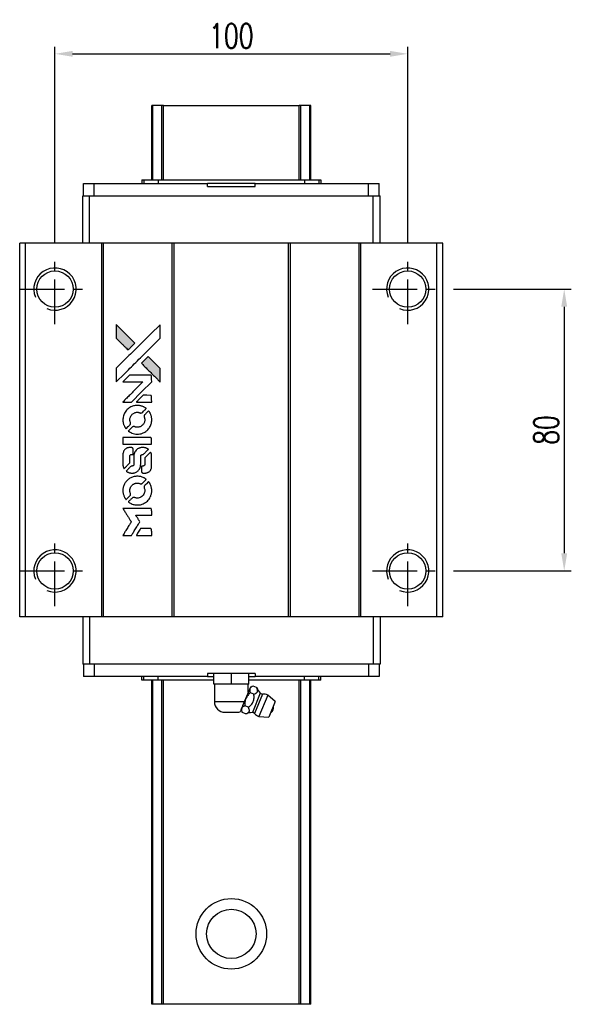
# Model space of a CAD drawing. Header units: millimetres. Extents: x 736 to 1268, y 657 to 1101.
# Tile 2 of 3: x 770 to 926, y 821 to 1101. Entities that reach past the tile are written whole.
import ezdxf

# ---------------------------------------------------------------- set-up
doc = ezdxf.new("R2010")
doc.units = ezdxf.units.MM
doc.header["$LTSCALE"] = 2
doc.header["$PDSIZE"] = -1
doc.linetypes.add('CENTER', pattern=[10.16, 6.35, -1.27, 1.27, -1.27])
doc.layers.add('CL', color=1, linetype='CENTER')
doc.layers.add('DIM', color=4, linetype='Continuous')
doc.styles.add('DIM-7', font='SIMPLEX.shx', dxfattribs={"width": 0.7, "bigfont": 'chineset.shx'})
doc.dimstyles.new('CNS', dxfattribs={"dimtxt": 3.5, "dimasz": 2.5, "dimexe": 1, "dimexo": 1.5, "dimgap": 0.09, "dimtad": 0, "dimdsep": 46, "dimtxsty": 'DIM-7', "dimcen": 0.09, "dimclrd": 1, "dimclre": 1, "dimclrt": 4, "dimadec": 0, "dimazin": 0, "dimtfac": 1, "dimtix": 1, "dimtmove": 2, "dimatfit": 3, "dimfxl": 1, "dimtvp": 0.971429, "dimtolj": 1, "dimarcsym": 0})

# ---------------------------------------------------------------- blocks, each defined once
blk = doc.blocks.new('*D38')
at = {"color": 7, "lineweight": -2}
for p, q in [((779.89, 1037.13), (779.89, 1092.9)), ((879.89, 1037.13), (879.89, 1092.9)), ((784.89, 1090.9), (874.89, 1090.9))]:
    blk.add_line(p, q, dxfattribs=at)
at = {"color": 7}
for points in [[(784.89, 1091.73), (784.89, 1090.06), (779.89, 1090.9)], [(874.89, 1091.73), (874.89, 1090.06), (879.89, 1090.9)]]:
    blk.add_solid(points, dxfattribs=at)
at = {"layer": 'DEFPOINTS', "color": 0}
for p in [(879.89, 1090.9), (779.89, 1034.13), (879.89, 1034.13)]:
    blk.add_point(p, dxfattribs=at)
at = {"color": 7, "insert": (829.89, 1096), "char_height": 7, "attachment_point": 5, "style": 'DIM-7'}
blk.add_mtext('\\A1;100', dxfattribs=at)
blk = doc.blocks.new('*D53')
at = {"color": 0, "lineweight": -2}
for p, q in [((892.89, 1024.13), (926.27, 1024.13)), ((924.27, 1019.13), (924.27, 949.13)), ((892.89, 944.13), (926.27, 944.13))]:
    blk.add_line(p, q, dxfattribs=at)
at = {"color": 0}
for points in [[(923.44, 1019.13), (925.1, 1019.13), (924.27, 1024.13)], [(923.44, 949.13), (925.1, 949.13), (924.27, 944.13)]]:
    blk.add_solid(points, dxfattribs=at)
at = {"layer": 'DEFPOINTS', "color": 0}
for p in [(889.89, 1024.13), (889.89, 944.13), (924.27, 944.13)]:
    blk.add_point(p, dxfattribs=at)
at = {"color": 7, "insert": (919.17, 984.13), "char_height": 7, "attachment_point": 5, "rotation": 90, "style": 'DIM-7'}
blk.add_mtext('\\A1;80', dxfattribs=at)
blk = doc.blocks.new('MOSIONX logo(完整正式版)')
h = blk.add_hatch(color=22)
h.dxf.hatch_style = 1
h.paths.add_polyline_path([(797.27, 1014.05), (797.27, 1012.11), (797.27, 1010.18), (798.94, 1008.52, 0.000288), (799.59, 1007.88, 0.000479), (800.13, 1007.34, 0.000013), (800.62, 1006.85, 0.197177), (800.63, 1006.85, 0.197497), (800.64, 1006.85, 0.00004), (800.92, 1007.13, 0.000834), (801.23, 1007.44, 0.000506), (801.6, 1007.81), (802.56, 1008.77), (799.91, 1011.41)])
h.paths.add_polyline_path([(806.32, 1005), (805.36, 1004.04, 0.000476), (804.99, 1003.67, 0.000789), (804.68, 1003.36, 0.000035), (804.4, 1003.07, 0.19758), (804.4, 1003.07, 0.198396), (804.4, 1003.06, 0.000019), (804.78, 1002.68, 0.000582), (805.2, 1002.26, 0.000351), (805.7, 1001.76, 0.000108), (807.83, 999.64, 0.000692), (808.91, 998.57, 0.000077), (809.65, 997.83, 0.197527), (809.68, 997.82, 0.410181), (809.69, 997.83, 0.000493), (809.7, 998.23, 0.002424), (809.7, 998.77, 0.000529), (809.7, 999.72), (809.7, 1001.61), (808.01, 1003.31)])
at = {"color": 22}
for points in [[(798.94, 1008.52, 0.000288), (799.59, 1007.88, 0.000479), (800.13, 1007.34, 0.000013), (800.62, 1006.85, 0.197177), (800.63, 1006.85, 0.197497), (800.64, 1006.85, 0.00004), (800.92, 1007.13, 0.000836), (801.23, 1007.44, 0.000505), (801.6, 1007.81), (802.56, 1008.77), (799.91, 1011.41), (797.27, 1014.05), (797.27, 1012.11), (797.27, 1010.18)], [(799.59, 1000.09, -0.000056), (800.75, 1001.25, -0.000021), (802.38, 1002.87, -0.000021), (804.15, 1004.64, -0.000025), (805.81, 1006.3), (809.7, 1010.18), (809.7, 1012.1), (809.69, 1014.03), (807.08, 1011.43, 0.000274), (805.82, 1010.18, 0.000123), (804.18, 1008.54, 0.000121), (802.44, 1006.81, 0.000165), (800.87, 1005.24), (797.27, 1001.65), (797.27, 999.71), (797.27, 997.77)], [(805.7, 1001.76, 0.000108), (807.83, 999.64, 0.000692), (808.91, 998.57, 0.000077), (809.65, 997.83, 0.197527), (809.68, 997.82, 0.410182), (809.69, 997.83, 0.000493), (809.7, 998.23, 0.002424), (809.7, 998.77, 0.000529), (809.7, 999.72), (809.7, 1001.61), (808.01, 1003.31), (806.32, 1005), (805.36, 1004.04, 0.000476), (804.99, 1003.67, 0.000789), (804.68, 1003.36, 0.000035), (804.4, 1003.07, 0.19758), (804.4, 1003.07, 0.198396), (804.4, 1003.06, 0.000019), (804.78, 1002.68, 0.000582), (805.2, 1002.26, 0.000351)], [(800.35, 992.06), (801.58, 992.06), (804.44, 994.93), (807.31, 997.79), (807.3, 998.59, 0.0008), (807.3, 999.1, 0.010795), (807.29, 999.29, 0.030495), (807.28, 999.39, 0.080372), (807.25, 999.47, 0.03816), (807.21, 999.53, 0.041799), (807.16, 999.59, 0.042486), (807.1, 999.64, 0.042078), (807.03, 999.68, 0.099276), (806.93, 999.7, 0.003302), (806.54, 999.71, 0.002586), (805.84, 999.71, 0.000204), (803.99, 999.71), (801.02, 999.7), (800.07, 998.75), (799.12, 997.79), (801.97, 997.78), (804.82, 997.77), (802, 994.97, 0.000253), (800.92, 993.89, 0.000412), (800, 992.97, 0.000041), (799.18, 992.15, 0.041338), (799.15, 992.11), (799.11, 992.06)], [(805.15, 992.06), (807.31, 992.06), (807.3, 992.86), (807.3, 993.67), (807.24, 993.76, 0.03146), (807.21, 993.81, 0.026444), (807.17, 993.85, 0.026444), (807.13, 993.88, 0.031457), (807.09, 993.91), (806.99, 993.97), (805.93, 993.98), (804.86, 993.98), (803.92, 993.04, 0.000745), (803.57, 992.67, 0.001228), (803.26, 992.36, 0.000087), (802.99, 992.09, 0.195134), (802.99, 992.08, 0.412117), (803, 992.07, 0.000048), (803.62, 992.06, 0.00109), (804.32, 992.06, 0.000653)], [(799.17, 986.59, 0.023681), (799.22, 986.25, 0.022402), (799.31, 985.91, 0.021929), (799.42, 985.57, 0.020503), (799.57, 985.24, 0.013745), (799.67, 985.05, 0.009767), (799.79, 984.84, 0.009658), (799.91, 984.66, 0.027804), (800.01, 984.53), (800.05, 984.49), (800.64, 985.08, 0.002053), (800.93, 985.37, 0.006738), (801.12, 985.57, 0.007826), (801.24, 985.71, 0.063909), (801.29, 985.78, 0.061532), (801.33, 985.88, 0.068674), (801.34, 985.99, 0.052072), (801.31, 986.12, 0.019648), (801.26, 986.3, -0.018366), (801.19, 986.51, -0.0288), (801.15, 986.7, -0.029061), (801.13, 986.9, -0.019155), (801.13, 987.12, -0.053809), (801.2, 987.6, -0.058833), (801.37, 988.03, -0.058566), (801.64, 988.42, -0.052525), (802, 988.75, -0.044733), (802.31, 988.94, -0.040573), (802.65, 989.07, -0.041123), (803.01, 989.15, -0.04951), (803.35, 989.16, -0.017369), (803.51, 989.15, -0.024255), (803.65, 989.12, -0.023787), (803.79, 989.08, -0.015798), (803.95, 989.02, 0.010631), (804.05, 988.98, 0.033653), (804.12, 988.96, 0.037806), (804.18, 988.95, 0.016307), (804.27, 988.95, 0.068179), (804.45, 988.98, 0.095747), (804.58, 989.05, 0.033418), (804.77, 989.21, 0.002133), (805.28, 989.73, 0.001452), (805.56, 990.02, 0.012393), (805.68, 990.15, 0.020479), (805.75, 990.23, 0.344362), (805.74, 990.27, 0.074287), (805.67, 990.33, 0.005454), (805.45, 990.47, 0.008391), (805.22, 990.61, 0.017097), (805.03, 990.71, 0.027375), (804.65, 990.88, 0.02835), (804.25, 990.99, 0.027723), (803.83, 991.07, 0.023913), (803.39, 991.1, 0.027047), (802.86, 991.09, 0.031685), (802.36, 991.02, 0.032425), (801.88, 990.89, 0.031013), (801.42, 990.69, 0.037914), (800.87, 990.36, 0.040153), (800.38, 989.97, 0.039834), (799.97, 989.49, 0.036173), (799.62, 988.94, 0.040752), (799.38, 988.4, 0.035885), (799.23, 987.81, 0.035491), (799.15, 987.19, 0.037615)], [(800.83, 983.73, 0.018008), (801.01, 983.61, 0.009842), (801.23, 983.48, 0.009807), (801.47, 983.36, 0.015716), (801.67, 983.27, 0.048467), (802.4, 983.04, 0.045841), (803.17, 982.95, 0.046006), (803.94, 983, 0.049638), (804.68, 983.19, 0.064819), (805.63, 983.7, 0.06695), (806.4, 984.42, 0.066691), (806.97, 985.33, 0.063505), (807.28, 986.37, 0.03135), (807.31, 986.63, 0.010439), (807.32, 987.03, 0.010391), (807.31, 987.42, 0.032408), (807.28, 987.68, 0.015696), (807.22, 987.99, 0.018095), (807.14, 988.27, 0.018551), (807.04, 988.55, 0.018352), (806.92, 988.82, 0.015568), (806.83, 989, 0.009832), (806.71, 989.2, 0.009795), (806.58, 989.39, 0.023727), (806.48, 989.52), (806.44, 989.57), (805.85, 988.99, 0.001528), (805.51, 988.65, 0.010022), (805.35, 988.48, 0.019586), (805.25, 988.37, 0.061865), (805.2, 988.29, 0.055054), (805.16, 988.16, 0.061607), (805.15, 988.04, 0.048725), (805.17, 987.89, 0.020221), (805.23, 987.7, -0.017722), (805.29, 987.49, -0.02685), (805.33, 987.3, -0.02759), (805.34, 987.12, -0.020233), (805.34, 986.91, -0.04793), (805.28, 986.52, -0.048386), (805.15, 986.15, -0.047866), (804.95, 985.81, -0.044964), (804.69, 985.5, -0.04333), (804.37, 985.24, -0.050921), (804.02, 985.06, -0.051473), (803.65, 984.95, -0.0459), (803.26, 984.91, -0.019014), (803.06, 984.92, -0.024114), (802.89, 984.94, -0.025081), (802.72, 984.98, -0.023892), (802.55, 985.03, 0.008624), (802.42, 985.08, 0.026486), (802.33, 985.11, 0.035074), (802.25, 985.12, 0.02756), (802.17, 985.12, 0.087163), (802.03, 985.1, 0.073291), (801.9, 985.02, 0.028074), (801.72, 984.86, 0.002594), (801.29, 984.44), (800.68, 983.83)], [(803.22, 980.09), (807.3, 980.09), (807.3, 980.89), (807.3, 981.69), (807.25, 981.78, 0.071429), (807.19, 981.86, 0.054799), (807.11, 981.93, 0.053585), (807.01, 981.98, 0.060698), (806.91, 982.01, 0.033975), (806.75, 982.02), (804.68, 982.02, 0.000726), (802.65, 982.02, 0.001084), (800.87, 982.01), (799.15, 982), (799.15, 981.04), (799.15, 980.08)], [(799.16, 974.12, 0.018538), (799.18, 974, 0.010695), (799.21, 973.85, 0.01068), (799.24, 973.71, 0.017678), (799.28, 973.59, 0.013849), (799.33, 973.45, 0.011814), (799.39, 973.31, 0.004513), (799.45, 973.18, 0.290035), (799.47, 973.16, 0.196418), (799.48, 973.17, 0.000124), (799.72, 973.4, 0.001477), (799.98, 973.66, 0.000898), (800.29, 973.97), (801.11, 974.79), (801.11, 975.8, -0.001471), (801.12, 976.57, -0.028714), (801.13, 976.81, -0.097073), (801.18, 976.94, -0.084199), (801.27, 977.06, -0.042698), (801.34, 977.11, -0.053912), (801.42, 977.15, -0.051004), (801.5, 977.17, -0.032967), (801.61, 977.17, 0.00807), (801.66, 977.17, 0.003023), (801.73, 977.18, 0.002994), (801.81, 977.18, 0.003629), (801.88, 977.19), (802.06, 977.2), (802.06, 977.98, 0.001618), (802.06, 978.35, 0.005206), (802.05, 978.6, 0.00535), (802.05, 978.77, 0.060675), (802.03, 978.83, 0.048484), (802.02, 978.87, 0.02389), (801.99, 978.92, 0.022812), (801.96, 978.96, 0.02462), (801.93, 979, 0.061781), (801.83, 979.08, 0.080179), (801.72, 979.12, 0.048561), (801.57, 979.15, 0.010021), (801.3, 979.15, 0.016602), (800.94, 979.14, 0.031409), (800.65, 979.1, 0.036474), (800.39, 979.03, 0.03439), (800.15, 978.93, 0.065928), (799.76, 978.66, 0.069066), (799.47, 978.3, 0.065697), (799.27, 977.86, 0.051559), (799.17, 977.35, 0.020904), (799.16, 977.08, 0.000451), (799.15, 975.73, 0.000419), (799.15, 974.38, 0.022759)], [(800.22, 972.34, 0.023289), (800.41, 972.21, 0.026845), (800.61, 972.12, 0.026047), (800.82, 972.03, 0.019751), (801.06, 971.97, 0.013249), (801.19, 971.94, 0.025169), (801.3, 971.93, 0.016532), (801.44, 971.92, 0.002937), (801.7, 971.92, 0.003317), (801.93, 971.92, 0.011808), (802.07, 971.92, 0.01777), (802.18, 971.93, 0.021476), (802.29, 971.95, 0.04325), (802.72, 972.09, 0.045753), (803.11, 972.29, 0.04649), (803.46, 972.56, 0.047672), (803.74, 972.89, 0.025315), (803.83, 973.03, 0.015208), (803.93, 973.21, 0.01512), (804.01, 973.39, 0.022488), (804.07, 973.56, 0.027857), (804.14, 973.81, 0.034138), (804.17, 974.06, 0.014286), (804.19, 974.43, 0.00124), (804.19, 975.39, -0.00103), (804.19, 975.97, -0.002552), (804.19, 976.4, -0.001594), (804.2, 976.73, -0.047676), (804.21, 976.81, -0.085307), (804.27, 976.95, -0.097789), (804.36, 977.06, -0.085947), (804.51, 977.13, -0.051339), (804.7, 977.17, 0.014634), (804.76, 977.17, 0.015028), (804.82, 977.18, 0.014927), (804.88, 977.2, 0.059415), (804.91, 977.21, 0.070595), (804.98, 977.26, 0.00028), (805.66, 977.94, 0.000111), (806.36, 978.63, 0.200239), (806.37, 978.66, 0.268906), (806.36, 978.68, 0.001866), (806.19, 978.77, 0.007532), (806.03, 978.86, 0.017818), (805.91, 978.92, 0.013256), (805.77, 978.97, 0.011636), (805.63, 979.03, 0.011528), (805.48, 979.07, 0.012303), (805.33, 979.11, 0.0423), (805.1, 979.14, 0.013657), (804.75, 979.14, 0.013857), (804.4, 979.13, 0.037428), (804.16, 979.1, 0.014927), (803.99, 979.06, 0.0122), (803.82, 979, 0.012518), (803.66, 978.95, 0.023062), (803.53, 978.89, 0.065961), (803.07, 978.58, 0.06055), (802.69, 978.15, 0.059676), (802.43, 977.64, 0.060497), (802.29, 977.08, 0.025683), (802.28, 976.96, 0.001528), (802.27, 976.6, 0.002124), (802.27, 976.14, 0.001173), (802.27, 975.58, -0.000809), (802.27, 974.6, -0.017164), (802.25, 974.31, -0.063931), (802.22, 974.16, -0.108429), (802.16, 974.05, -0.052941), (802.08, 973.99, -0.063675), (802, 973.94, -0.050562), (801.9, 973.92, -0.020337), (801.75, 973.9, 0.009897), (801.67, 973.9, 0.016482), (801.59, 973.89, 0.019019), (801.53, 973.87, 0.06043), (801.49, 973.86, 0.076267), (801.41, 973.8, 0.00054), (800.78, 973.16, 0.000307), (800.13, 972.5, 0.142594), (800.1, 972.45, 0.232419), (800.11, 972.44, 0.022995), (800.13, 972.41, 0.024627), (800.17, 972.37, 0.015407)], [(804.43, 972.23, 0.065483), (804.48, 972.14, 0.053271), (804.55, 972.05, 0.052018), (804.64, 971.98, 0.0556), (804.74, 971.93, 0.036839), (804.81, 971.92, 0.026922), (804.88, 971.9, 0.016905), (804.99, 971.9, 0.004317), (805.16, 971.9, 0.016369), (805.51, 971.91, 0.029936), (805.79, 971.95, 0.03418), (806.04, 972.02, 0.031327), (806.29, 972.12, 0.046935), (806.59, 972.3, 0.054053), (806.84, 972.53, 0.053701), (807.03, 972.81, 0.045364), (807.18, 973.14, 0.032479), (807.25, 973.43, 0.03386), (807.29, 973.72, 0.013578), (807.3, 974.19, 0.001155), (807.3, 975.38, 0.000413), (807.29, 976.4, 0.005008), (807.29, 976.79, 0.013199), (807.28, 977.02, 0.033956), (807.25, 977.18, 0.013909), (807.21, 977.34, 0.010864), (807.16, 977.52, 0.010938), (807.1, 977.68, 0.028702), (807.05, 977.79), (807.01, 977.87), (806.18, 977.05), (805.35, 976.23), (805.35, 975.27, -0.001504), (805.35, 974.86, -0.00328), (805.34, 974.55, -0.001901), (805.34, 974.3, -0.061333), (805.33, 974.24, -0.063621), (805.29, 974.16, -0.048633), (805.23, 974.08, -0.046769), (805.16, 974.01, -0.047961), (805.07, 973.95, -0.02678), (805, 973.92, -0.050957), (804.94, 973.9, -0.029398), (804.86, 973.89, -0.00401), (804.68, 973.89), (804.4, 973.88), (804.4, 973.11, 0.001061), (804.4, 972.65, 0.009147), (804.4, 972.44, 0.020721), (804.41, 972.32, 0.051619)], [(799.17, 966.5, 0.024131), (799.22, 966.15, 0.022344), (799.31, 965.8, 0.021883), (799.43, 965.45, 0.020884), (799.59, 965.1, 0.010669), (799.69, 964.91, 0.010389), (799.8, 964.72, 0.010913), (799.91, 964.55, 0.022227), (800.01, 964.42), (800.04, 964.37), (800.65, 964.99, 0.002452), (800.89, 965.23, 0.003628), (801.09, 965.44, 0.001662), (801.26, 965.63, 0.070159), (801.29, 965.67, 0.047671), (801.3, 965.71, 0.018624), (801.32, 965.76, 0.017921), (801.33, 965.81, 0.018804), (801.33, 965.87, 0.018255), (801.33, 965.95, 0.041312), (801.33, 966.01, 0.037164), (801.31, 966.07, 0.012342), (801.28, 966.15, -0.015101), (801.2, 966.36, -0.035998), (801.16, 966.52, -0.033244), (801.14, 966.69, -0.011249), (801.14, 966.94, -0.004059), (801.14, 967.14, -0.019693), (801.15, 967.25, -0.027943), (801.16, 967.35, -0.014411), (801.19, 967.46, -0.033089), (801.28, 967.74, -0.033887), (801.41, 968, -0.034021), (801.58, 968.24, -0.033942), (801.77, 968.45, -0.02816), (801.99, 968.64, -0.035032), (802.22, 968.79, -0.035269), (802.46, 968.91, -0.029196), (802.74, 969, -0.037862), (803.05, 969.06, -0.043657), (803.36, 969.06, -0.043064), (803.67, 969.01, -0.035184), (803.98, 968.91, 0.033699), (804.13, 968.86, 0.052815), (804.27, 968.84, 0.059167), (804.39, 968.85, 0.058972), (804.51, 968.89, 0.059208), (804.6, 968.95, 0.021125), (804.71, 969.05, 0.008691), (804.9, 969.24, 0.000851), (805.36, 969.7, 0.001873), (805.59, 969.93, 0.013884), (805.69, 970.05, 0.022355), (805.75, 970.12, 0.341453), (805.75, 970.15, 0.073011), (805.68, 970.21, 0.004587), (805.47, 970.35, 0.00748), (805.24, 970.49, 0.016837), (805.07, 970.58, 0.028606), (804.64, 970.77, 0.031352), (804.21, 970.9, 0.031004), (803.76, 970.98, 0.0268), (803.28, 971, 0.026698), (802.78, 970.97, 0.03002), (802.3, 970.89, 0.030357), (801.84, 970.76, 0.028554), (801.38, 970.56, 0.062944), (800.54, 970, 0.062206), (799.87, 969.25, 0.062448), (799.4, 968.36, 0.064355), (799.17, 967.39, 0.017377), (799.16, 967.19, 0.008369), (799.15, 966.94, 0.008367), (799.16, 966.69, 0.01757)], [(800.83, 963.63, 0.064158), (801.77, 963.12, 0.06356), (802.82, 962.87, 0.064004), (803.88, 962.89, 0.066747), (804.9, 963.18, 0.04321), (805.53, 963.53, 0.044737), (806.08, 963.97, 0.044901), (806.55, 964.51, 0.044184), (806.92, 965.12, 0.026293), (807.11, 965.59, 0.033344), (807.24, 966.04, 0.033227), (807.31, 966.5, 0.025815), (807.32, 967.01, 0.023119), (807.28, 967.5, 0.031044), (807.2, 967.93, 0.031337), (807.07, 968.35, 0.024258), (806.88, 968.79, 0.015622), (806.8, 968.94, 0.008495), (806.69, 969.13, 0.008415), (806.57, 969.3, 0.020814), (806.48, 969.43), (806.44, 969.48), (805.84, 968.9, 0.002843), (805.41, 968.46, 0.033917), (805.25, 968.27, 0.087906), (805.18, 968.14, 0.073302), (805.16, 967.98, 0.022047), (805.16, 967.9, 0.026465), (805.17, 967.83, 0.022233), (805.19, 967.75, 0.009985), (805.22, 967.64, -0.039011), (805.32, 967.26, -0.044398), (805.35, 966.89, -0.045096), (805.31, 966.53, -0.04265), (805.21, 966.17, -0.071154), (804.93, 965.66, -0.068827), (804.51, 965.24, -0.068713), (804, 964.95, -0.070507), (803.43, 964.82, -0.028605), (803.19, 964.81, -0.031418), (802.96, 964.83, -0.031044), (802.72, 964.88, -0.02668), (802.49, 964.96, 0.038913), (802.35, 965, 0.043732), (802.21, 965.02, 0.047754), (802.08, 965.01, 0.075756), (801.97, 964.98, 0.07294), (801.92, 964.94, 0.003456), (801.76, 964.79, 0.005023), (801.55, 964.6, 0.002422), (801.29, 964.34, 0.000819), (801.06, 964.11, 0.001349), (800.87, 963.92, 0.0001), (800.69, 963.74, 0.205335), (800.69, 963.73, 0.219821), (800.69, 963.73, 0.002494), (800.73, 963.7, 0.007089), (800.77, 963.66, 0.004494)], [(800.36, 954.23), (801.6, 954.23), (801.8, 954.56, -0.000297), (801.93, 954.77, -0.000037), (802.2, 955.22, -0.000043), (802.53, 955.76, -0.000036), (802.88, 956.33, 0.000044), (803.22, 956.89, 0.000063), (803.53, 957.38, 0.000035), (803.79, 957.8, 0.0009), (803.86, 957.92), (803.96, 958.08), (803.82, 958.3, 0.001175), (803.75, 958.42, 0.000208), (803.6, 958.65, 0.000225), (803.43, 958.93, 0.000203), (803.25, 959.21, -0.000711), (803.09, 959.48, -0.001119), (802.94, 959.71, -0.000263), (802.82, 959.91, -0.04589), (802.81, 959.94, -0.519312), (802.82, 959.96, -0.001914), (803.15, 959.96, -0.003124), (803.7, 959.97, -0.000285), (805.05, 959.97), (807.31, 959.97), (807.31, 960.75, 0.001727), (807.3, 961.32, 0.025279), (807.29, 961.52, 0.073886), (807.26, 961.63, 0.07426), (807.2, 961.73, 0.03264), (807.17, 961.76, 0.01784), (807.14, 961.79, 0.017712), (807.1, 961.82, 0.026854), (807.07, 961.84), (806.99, 961.88), (803.06, 961.88), (799.13, 961.89), (799.15, 961.85, -0.004595), (799.17, 961.82, -0.00016), (799.25, 961.7, -0.000298), (799.34, 961.55, -0.000208), (799.43, 961.39, 0.000986), (799.73, 960.93, 0.00025), (800.2, 960.17, 0.000268), (800.71, 959.36, 0.000436), (801.14, 958.67, -0.002932), (801.28, 958.44, -0.004718), (801.4, 958.25, -0.001113), (801.5, 958.08, -0.227179), (801.5, 958.06, -0.045982), (801.49, 958.04, -0.000145), (801.35, 957.81, -0.000825), (801.19, 957.55, -0.000517), (801, 957.25, 0.000056), (800.36, 956.21, 0.000289), (800, 955.63, 0.000481), (799.73, 955.2, 0.000418), (799.46, 954.75), (799.13, 954.23)], [(805.14, 954.23), (807.31, 954.23), (807.31, 955.02, 0.000842), (807.3, 955.52, 0.010591), (807.3, 955.71, 0.028995), (807.29, 955.81, 0.069543), (807.27, 955.89, 0.051063), (807.22, 955.96, 0.039932), (807.17, 956.03, 0.039414), (807.1, 956.08, 0.045845), (807.02, 956.13, 0.094811), (806.95, 956.14, 0.007124), (806.73, 956.15, 0.004713), (806.37, 956.15, 0.000534), (805.55, 956.16), (804.14, 956.15), (804.02, 955.96, 0.000828), (803.66, 955.38, 0.000879), (803.31, 954.81, 0.000048), (802.98, 954.25, 0.137596), (802.97, 954.24, 0.413028), (802.97, 954.23, 0.000016), (803.61, 954.23, 0.000623), (804.31, 954.23, 0.000374)]]:
    blk.add_lwpolyline(points, format="xyb", close=True, dxfattribs=at)

msp = doc.modelspace()

# ---------------------------------------------------------------- linework, layer by layer
at = {"color": 7, "linetype": 'Continuous', "lineweight": 25}
for p, q in [((807.392, 1055.127), (807.392, 1076.229)), ((807.631, 1055.127), (807.631, 1076.229)), ((810.207, 1055.127), (810.207, 1076.229)), ((810.701, 1076.229), (849.082, 1076.229)), ((810.701, 1055.127), (810.701, 1076.229)), ((849.082, 1055.127), (849.082, 1076.229)), ((849.576, 1055.127), (849.576, 1076.229)), ((852.152, 1055.127), (852.152, 1076.229)), ((852.392, 1055.127), (852.392, 1076.229)), ((787.967, 1050.627), (787.967, 1054.127)), ((787.967, 1054.127), (790.967, 1054.127)), ((790.967, 1050.627), (790.967, 1054.127)), ((790.967, 1054.127), (823.142, 1054.127)), ((804.539, 1055.127), (804.539, 1054.127)), ((804.539, 1055.127), (805.092, 1055.127)), ((805.092, 1055.127), (805.092, 1054.127)), ((805.092, 1055.127), (809.106, 1055.127)), ((809.106, 1055.127), (809.106, 1054.127)), ((809.106, 1055.127), (850.677, 1055.127)), ((823.142, 1053.227), (823.142, 1054.127)), ((836.642, 1054.127), (823.142, 1054.127)), ((836.642, 1053.227), (836.642, 1054.127)), ((836.642, 1054.127), (868.817, 1054.127)), ((850.677, 1055.127), (850.677, 1054.127)), ((850.677, 1055.127), (854.691, 1055.127)), ((854.691, 1055.127), (854.691, 1054.127)), ((854.691, 1055.127), (855.244, 1055.127)), ((855.244, 1055.127), (855.244, 1054.127)), ((868.817, 1050.627), (868.817, 1054.127)), ((868.817, 1054.127), (871.817, 1054.127)), ((871.817, 1050.627), (871.817, 1054.127)), ((823.142, 1053.227), (836.642, 1053.227)), ((787.742, 1037.127), (787.742, 1050.627)), ((787.742, 1050.627), (789.642, 1050.627)), ((789.642, 1037.127), (789.642, 1050.627)), ((789.642, 1050.627), (870.141, 1050.627)), ((870.141, 1037.127), (870.141, 1050.627)), ((870.141, 1050.627), (872.042, 1050.627)), ((872.042, 1037.127), (872.042, 1050.627)), ((769.892, 931.127), (769.892, 1037.127)), ((771.542, 1037.127), (769.892, 1037.127)), ((771.542, 931.127), (771.542, 1037.127)), ((793.142, 1037.127), (771.542, 1037.127)), ((793.142, 931.127), (793.142, 1037.127)), ((793.692, 1037.127), (793.142, 1037.127)), ((793.692, 931.127), (793.692, 1037.127)), ((813.092, 1037.127), (793.692, 1037.127)), ((813.092, 931.127), (813.092, 1037.127)), ((813.642, 1037.127), (813.092, 1037.127)), ((813.642, 931.127), (813.642, 1037.127)), ((846.142, 1037.127), (813.642, 1037.127)), ((846.142, 931.127), (846.142, 1037.127)), ((846.692, 1037.127), (846.142, 1037.127)), ((846.692, 931.127), (846.692, 1037.127)), ((866.092, 1037.127), (846.692, 1037.127)), ((866.092, 931.127), (866.092, 1037.127)), ((866.642, 1037.127), (866.092, 1037.127)), ((866.642, 931.127), (866.642, 1037.127)), ((888.142, 1037.127), (866.642, 1037.127)), ((888.142, 931.127), (888.142, 1037.127)), ((889.892, 1037.127), (888.142, 1037.127)), ((889.892, 931.127), (889.892, 1037.127)), ((771.542, 931.127), (769.892, 931.127)), ((793.142, 931.127), (771.542, 931.127)), ((787.742, 931.127), (787.742, 917.627)), ((789.642, 931.127), (789.642, 917.627)), ((793.692, 931.127), (793.142, 931.127)), ((813.092, 931.127), (793.692, 931.127)), ((813.642, 931.127), (813.092, 931.127)), ((846.142, 931.127), (813.642, 931.127)), ((846.692, 931.127), (846.142, 931.127)), ((866.092, 931.127), (846.692, 931.127)), ((866.642, 931.127), (866.092, 931.127)), ((888.142, 931.127), (866.642, 931.127)), ((870.141, 931.127), (870.141, 917.627)), ((872.042, 931.127), (872.042, 917.627)), ((889.892, 931.127), (888.142, 931.127)), ((789.642, 917.627), (787.742, 917.627)), ((787.967, 917.627), (787.967, 914.127)), ((870.141, 917.627), (789.642, 917.627)), ((790.967, 917.627), (790.967, 914.127)), ((868.817, 917.627), (868.817, 914.127)), ((872.042, 917.627), (870.141, 917.627)), ((871.817, 917.627), (871.817, 914.127)), ((790.967, 914.127), (787.967, 914.127)), ((823.142, 914.127), (790.967, 914.127)), ((804.539, 913.127), (804.539, 914.127)), ((805.092, 913.127), (805.092, 914.127)), ((809.106, 913.127), (809.106, 914.127)), ((823.142, 915.027), (823.142, 914.127)), ((836.642, 915.027), (823.142, 915.027)), ((823.142, 914.127), (824.892, 914.127)), ((824.892, 912.027), (824.892, 915.027)), ((829.892, 912.027), (829.892, 915.027)), ((834.892, 912.027), (834.892, 915.027)), ((834.892, 914.127), (836.642, 914.127)), ((836.642, 915.027), (836.642, 914.127)), ((868.817, 914.127), (836.642, 914.127)), ((850.677, 913.127), (850.677, 914.127)), ((854.691, 913.127), (854.691, 914.127)), ((855.244, 913.127), (855.244, 914.127)), ((871.817, 914.127), (868.817, 914.127)), ((805.092, 913.127), (804.539, 913.127)), ((809.106, 913.127), (805.092, 913.127)), ((807.392, 821.127), (807.392, 913.127)), ((807.631, 821.127), (807.631, 913.127)), ((824.892, 913.127), (809.106, 913.127)), ((810.207, 821.127), (810.207, 913.127)), ((810.701, 821.127), (810.701, 913.127)), ((829.892, 912.027), (824.892, 912.027)), ((825.092, 912.027), (825.092, 907.027)), ((834.892, 912.027), (829.892, 912.027)), ((835.277, 911.113), (833.1, 905.858)), ((834.692, 909.699), (834.692, 912.027)), ((850.677, 913.127), (834.892, 913.127)), ((836.05, 911.433), (835.277, 911.113)), ((837.049, 911.018), (836.05, 911.433)), ((849.082, 821.127), (849.082, 913.127)), ((849.576, 821.127), (849.576, 913.127)), ((854.691, 913.127), (850.677, 913.127)), ((852.152, 821.127), (852.152, 913.127)), ((852.392, 821.127), (852.392, 913.127)), ((855.244, 913.127), (854.691, 913.127)), ((836.276, 909.152), (835.276, 909.566)), ((838.11, 909.409), (835.844, 903.939)), ((838.747, 909.153), (836.476, 903.67)), ((840.208, 908.907), (837.683, 902.81)), ((842.358, 907.043), (840.208, 908.907)), ((825.092, 907.027), (833.584, 907.027)), ((834.729, 905.418), (833.73, 905.832)), ((842.358, 907.043), (840.522, 902.608)), ((828.092, 904.027), (831.692, 904.027)), ((832.636, 904.738), (832.956, 903.965)), ((833.956, 903.551), (832.956, 903.965)), ((837.683, 902.81), (840.522, 902.608)), ((849.082, 821.127), (810.701, 821.127))]:
    msp.add_line(p, q, dxfattribs=at)
for centre, radius in [((779.892, 1024.127), 5.15), ((879.892, 1024.127), 5.15), ((779.892, 944.127), 5.15), ((879.892, 944.127), 5.15), ((829.892, 841.127), 10), ((829.892, 841.127), 7)]:
    msp.add_circle(centre, radius, dxfattribs=at)
for centre in [(779.892, 1024.127), (879.892, 1024.127), (779.892, 944.127), (879.892, 944.127)]:
    msp.add_arc(centre, 6, 247.5, 202.5)
for centre, radius, start, end in [((842.524, 913.473), 6, 204.17406, 222.63712), ((838.699, 909.951), 0.8, 222.63712, 273.45127), ((838.946, 905.859), 3.3, 67.5, 93.45127), ((828.092, 907.027), 3, 180, 270), ((840.039, 905.406), 1.817, 304.10151, 10.89849), ((831.692, 907.027), 3, 270, 283.68025), ((836.092, 897.944), 6, 92.36288, 110.93731), ((835.877, 903.139), 0.8, 41.54873, 92.36288), ((838.946, 905.859), 3.3, 221.54873, 247.5)]:
    msp.add_arc(centre, radius, start, end, dxfattribs=at)
for points, knots in [([(807.631, 1076.229), (807.569, 1076.229), (807.504, 1076.229), (807.414, 1076.229), (807.392, 1076.229), (807.392, 1076.229)], [0, 0, 0, 0, 0.5, 0.5, 1, 1, 1, 1]), ([(810.207, 1076.229), (810.16, 1076.229), (810.066, 1076.229), (809.777, 1076.229), (809.581, 1076.229), (809.109, 1076.229), (808.834, 1076.229), (808.247, 1076.229), (807.937, 1076.229), (807.631, 1076.229)], [0, 0, 0, 0, 0.25, 0.25, 0.5, 0.5, 0.75, 0.75, 1, 1, 1, 1]), ([(810.701, 1076.229), (810.647, 1076.229), (810.589, 1076.229), (810.477, 1076.229), (810.422, 1076.229), (810.329, 1076.229), (810.29, 1076.229), (810.233, 1076.229), (810.215, 1076.229), (810.207, 1076.229)], [0, 0, 0, 0, 0.25, 0.25, 0.5, 0.5, 0.75, 0.75, 1, 1, 1, 1]), ([(849.576, 1076.229), (849.568, 1076.229), (849.55, 1076.229), (849.493, 1076.229), (849.454, 1076.229), (849.361, 1076.229), (849.306, 1076.229), (849.194, 1076.229), (849.136, 1076.229), (849.082, 1076.229)], [0, 0, 0, 0, 0.25, 0.25, 0.5, 0.5, 0.75, 0.75, 1, 1, 1, 1]), ([(852.152, 1076.229), (851.846, 1076.229), (851.536, 1076.229), (850.949, 1076.229), (850.674, 1076.229), (850.202, 1076.229), (850.006, 1076.229), (849.717, 1076.229), (849.623, 1076.229), (849.576, 1076.229)], [0, 0, 0, 0, 0.25, 0.25, 0.5, 0.5, 0.75, 0.75, 1, 1, 1, 1]), ([(852.392, 1076.229), (852.392, 1076.229), (852.369, 1076.229), (852.279, 1076.229), (852.214, 1076.229), (852.152, 1076.229)], [0, 0, 0, 0, 0.5, 0.5, 1, 1, 1, 1]), ([(836.05, 911.433), (835.843, 911.347), (835.658, 911.249), (835.429, 911.073), (835.361, 911.009), (835.246, 910.868), (835.198, 910.791), (835.096, 910.547), (835.079, 910.366), (835.127, 909.976), (835.19, 909.773), (835.276, 909.566)], [0, 0, 0, 0, 0.25, 0.25, 0.375, 0.375, 0.5, 0.5, 0.75, 0.75, 1, 1, 1, 1]), ([(835.276, 909.566), (835.011, 909.335), (834.762, 909.088), (834.321, 908.532), (834.138, 908.233), (833.936, 907.745), (833.88, 907.575), (833.795, 907.233), (833.765, 907.061), (833.704, 906.537), (833.705, 906.18), (833.73, 905.832)], [0, 0, 0, 0, 0.25, 0.25, 0.5, 0.5, 0.625, 0.625, 0.75, 0.75, 1, 1, 1, 1]), ([(834.729, 905.418), (835.006, 905.646), (835.277, 905.88), (835.643, 906.274), (835.758, 906.413), (835.959, 906.708), (836.045, 906.864), (836.183, 907.195), (836.233, 907.37), (836.3, 907.72), (836.317, 907.899), (836.337, 908.438), (836.31, 908.795), (836.276, 909.152)], [0, 0, 0, 0, 0.25, 0.25, 0.375, 0.375, 0.5, 0.5, 0.625, 0.625, 0.75, 0.75, 1, 1, 1, 1]), ([(836.276, 909.152), (836.492, 909.234), (836.702, 909.32), (836.971, 909.48), (837.053, 909.54), (837.187, 909.673), (837.24, 909.747), (837.309, 909.913), (837.325, 910.004), (837.324, 910.193), (837.309, 910.292), (837.232, 910.598), (837.144, 910.808), (837.049, 911.018)], [0, 0, 0, 0, 0.25, 0.25, 0.375, 0.375, 0.5, 0.5, 0.625, 0.625, 0.75, 0.75, 1, 1, 1, 1]), ([(833.584, 907.027), (833.498, 906.818), (833.325, 906.4), (833.047, 905.73), (832.801, 905.135), (832.605, 904.662), (832.444, 904.274), (832.372, 904.099), (832.387, 904.136), (832.393, 904.149)], [0, 0, 0, 0, 0.1322509, 0.2649098, 0.3927052, 0.5165745, 0.6475103, 0.8744064, 1, 1, 1, 1]), ([(833.73, 905.832), (833.523, 905.746), (833.338, 905.649), (833.109, 905.472), (833.041, 905.408), (832.926, 905.268), (832.878, 905.19), (832.776, 904.946), (832.759, 904.766), (832.807, 904.376), (832.87, 904.172), (832.956, 903.965)], [0, 0, 0, 0, 0.25, 0.25, 0.375, 0.375, 0.5, 0.5, 0.75, 0.75, 1, 1, 1, 1]), ([(833.956, 903.551), (834.172, 903.633), (834.382, 903.719), (834.651, 903.88), (834.733, 903.939), (834.867, 904.073), (834.92, 904.147), (834.989, 904.312), (835.005, 904.403), (835.004, 904.592), (834.989, 904.691), (834.912, 904.997), (834.824, 905.207), (834.729, 905.418)], [0, 0, 0, 0, 0.25, 0.25, 0.375, 0.375, 0.5, 0.5, 0.625, 0.625, 0.75, 0.75, 1, 1, 1, 1]), ([(807.631, 821.127), (807.569, 821.127), (807.504, 821.127), (807.414, 821.127), (807.392, 821.127), (807.392, 821.127)], [0, 0, 0, 0, 0.5, 0.5, 1, 1, 1, 1]), ([(810.207, 821.127), (810.16, 821.127), (810.066, 821.127), (809.777, 821.127), (809.581, 821.127), (809.109, 821.127), (808.834, 821.127), (808.247, 821.127), (807.937, 821.127), (807.631, 821.127)], [0, 0, 0, 0, 0.25, 0.25, 0.5, 0.5, 0.75, 0.75, 1, 1, 1, 1]), ([(810.701, 821.127), (810.647, 821.127), (810.589, 821.127), (810.477, 821.127), (810.422, 821.127), (810.329, 821.127), (810.29, 821.127), (810.233, 821.127), (810.215, 821.127), (810.207, 821.127)], [0, 0, 0, 0, 0.25, 0.25, 0.5, 0.5, 0.75, 0.75, 1, 1, 1, 1]), ([(849.576, 821.127), (849.568, 821.127), (849.55, 821.127), (849.493, 821.127), (849.454, 821.127), (849.361, 821.127), (849.306, 821.127), (849.194, 821.127), (849.136, 821.127), (849.082, 821.127)], [0, 0, 0, 0, 0.25, 0.25, 0.5, 0.5, 0.75, 0.75, 1, 1, 1, 1]), ([(852.152, 821.127), (851.846, 821.127), (851.536, 821.127), (850.949, 821.127), (850.674, 821.127), (850.202, 821.127), (850.006, 821.127), (849.717, 821.127), (849.623, 821.127), (849.576, 821.127)], [0, 0, 0, 0, 0.25, 0.25, 0.5, 0.5, 0.75, 0.75, 1, 1, 1, 1]), ([(852.392, 821.127), (852.392, 821.127), (852.369, 821.127), (852.279, 821.127), (852.214, 821.127), (852.152, 821.127)], [0, 0, 0, 0, 0.5, 0.5, 1, 1, 1, 1])]:
    msp.add_open_spline(points, degree=3, knots=knots, dxfattribs=at)
at = {"layer": 'CL', "color": 0}
for p, q in [((779.892, 1014.127), (779.892, 1034.127)), ((879.892, 1014.127), (879.892, 1034.127)), ((769.892, 1024.127), (789.892, 1024.127)), ((869.892, 1024.127), (889.892, 1024.127)), ((779.892, 934.127), (779.892, 954.127)), ((879.892, 934.127), (879.892, 954.127)), ((769.892, 944.127), (789.892, 944.127)), ((869.892, 944.127), (889.892, 944.127))]:
    msp.add_line(p, q, dxfattribs=at)

# ---------------------------------------------------------------- block references
at = {"layer": 'DIM', "color": 1}
msp.add_blockref('MOSIONX logo(完整正式版)', (0, 0), dxfattribs=at)

# ---------------------------------------------------------------- dimensions: what is measured, and where the dimension line sits
at = {"color": 7}
dim = msp.add_linear_dim(base=(879.892, 1090.898), p1=(779.892, 1034.127), p2=(879.892, 1034.127), angle=180, dimstyle='CNS', override={"dimscale": 2, "dimgap": 0.8, "dimtad": 1, "dimclrd": 7, "dimclre": 7, "dimclrt": 7, "dimtmove": 1}, dxfattribs=at)
dim.commit()
dim.dimension.update_dxf_attribs({"geometry": '*D38', "text_midpoint": (829.892, 1095.998)})
at = {"color": 0}
dim = msp.add_linear_dim(base=(924.272, 944.127), p1=(889.892, 1024.127), p2=(889.892, 944.127), angle=90, dimstyle='CNS', override={"dimscale": 2, "dimgap": 0.8, "dimtad": 1, "dimclrd": 0, "dimclre": 0, "dimclrt": 7, "dimtmove": 1}, dxfattribs=at)
dim.commit()
dim.dimension.update_dxf_attribs({"geometry": '*D53', "text_midpoint": (919.172, 984.127)})

doc.saveas('drawing.dxf')
